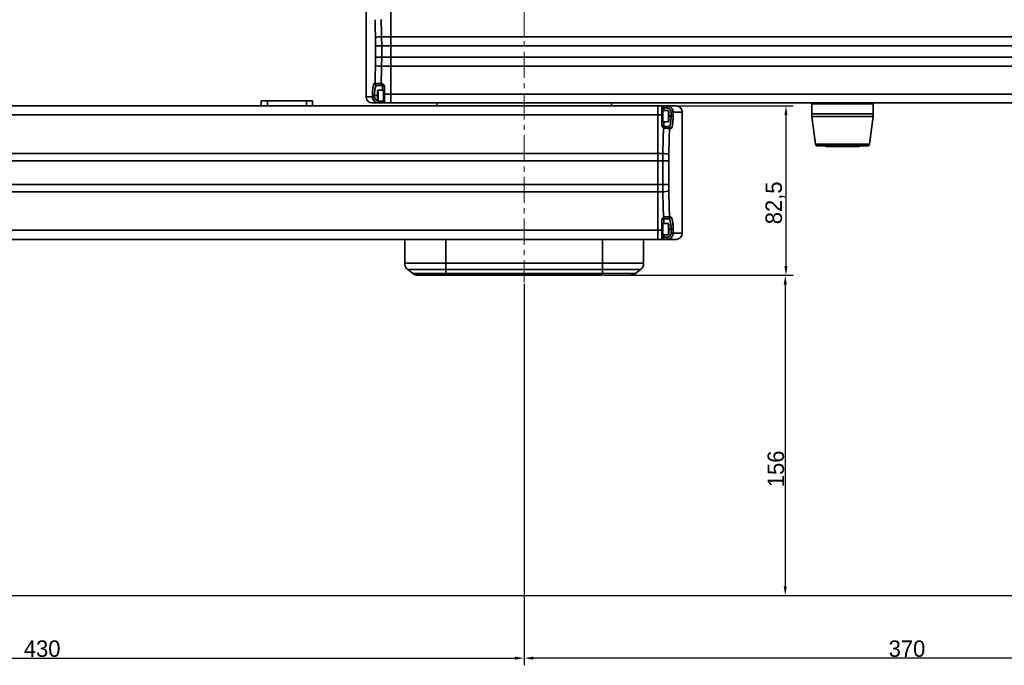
# Model space of a CAD drawing. Header units: millimetres. Extents: x 2633 to 6460, y 1296 to 5553.
# Tile 23 of 29: x 4482 to 4961, y 4138 to 4452. Entities that reach past the tile are written whole.
import ezdxf

# ---------------------------------------------------------------- set-up
doc = ezdxf.new("R2010")
doc.units = ezdxf.units.MM
doc.header["$PDSIZE"] = -1
doc.linetypes.add('CENTER', pattern=[10.16, 6.35, -1.27, 1.27, -1.27])
doc.linetypes.add('CENTERX2', pattern=[20.32, 12.7, -2.54, 2.54, -2.54])
doc.layers.add('中心线层', color=1, linetype='CENTER')
doc.layers.add('标注层', color=7, linetype='Continuous')
doc.dimstyles.new('ISO-25(3)', dxfattribs={"dimtxt": 8, "dimasz": 4.5, "dimexe": 3.5, "dimexo": 0.625, "dimtad": 1, "dimtoh": 1, "dimdec": 1, "dimtxsty": 'Standard', "dimcen": 2.5, "dimclrd": 4, "dimclre": 4, "dimclrt": 3, "dimadec": 0, "dimazin": 0, "dimtfac": 1, "dimtdec": 1, "dimtmove": 1, "dimatfit": 3, "dimfxl": 1, "dimarcsym": 0})

# ---------------------------------------------------------------- blocks, each defined once
blk = doc.blocks.new('_D')
at = {"layer": 'Defpoints', "color": 0, "transparency": 16777216}
for p in [(5081.79, 4746.06), (4012.4, 4171.57), (4172.67, 4171.57)]:
    blk.add_point(p, dxfattribs=at)
at = {"layer": '标注层', "color": 4, "lineweight": -2, "transparency": 16777216}
for p, q in [((5081.16, 4746.06), (4008.9, 4746.06)), ((4012.4, 4741.56), (4012.4, 4176.07)), ((4172.05, 4171.57), (4008.9, 4171.57))]:
    blk.add_line(p, q, dxfattribs=at)
at = {"layer": '标注层', "color": 4, "transparency": 16777216}
for points in [[(4011.65, 4741.56), (4013.15, 4741.56), (4012.4, 4746.06)], [(4011.65, 4176.07), (4013.15, 4176.07), (4012.4, 4171.57)]]:
    blk.add_solid(points, dxfattribs=at)
at = {"layer": '标注层', "color": 3, "transparency": 16777216, "insert": (4002.44, 4500.69), "char_height": 8, "attachment_point": 2, "rotation": 90}
blk.add_mtext('574,5', dxfattribs=at)
blk = doc.blocks.new('_D_3')
at = {"layer": 'Defpoints', "color": 0, "transparency": 16777216}
for p in [(4727.64, 4323.99), (4297.64, 4159.84), (4727.64, 4141.08)]:
    blk.add_point(p, dxfattribs=at)
at = {"layer": '标注层', "color": 4, "lineweight": -2, "transparency": 16777216}
for p, q in [((4727.64, 4323.37), (4727.64, 4137.58)), ((4297.64, 4159.21), (4297.64, 4137.58)), ((4302.14, 4141.08), (4723.14, 4141.08))]:
    blk.add_line(p, q, dxfattribs=at)
at = {"layer": '标注层', "color": 4, "transparency": 16777216}
for points in [[(4302.14, 4141.83), (4302.14, 4140.33), (4297.64, 4141.08)], [(4723.14, 4141.83), (4723.14, 4140.33), (4727.64, 4141.08)]]:
    blk.add_solid(points, dxfattribs=at)
at = {"layer": '标注层', "color": 3, "transparency": 16777216, "insert": (4492.9, 4149.71), "char_height": 8, "attachment_point": 2}
blk.add_mtext('430', dxfattribs=at)
blk = doc.blocks.new('_D_4')
at = {"layer": 'Defpoints', "color": 0, "transparency": 16777216}
for p in [(4727.64, 4323.99), (5097.67, 4167.9), (4727.64, 4141.08)]:
    blk.add_point(p, dxfattribs=at)
at = {"layer": '标注层', "color": 4, "lineweight": -2, "transparency": 16777216}
for p, q in [((4727.64, 4323.37), (4727.64, 4137.58)), ((5097.67, 4167.28), (5097.67, 4137.58)), ((5093.17, 4141.08), (4732.14, 4141.08))]:
    blk.add_line(p, q, dxfattribs=at)
at = {"layer": '标注层', "color": 4, "transparency": 16777216}
for points in [[(4732.14, 4141.83), (4732.14, 4140.33), (4727.64, 4141.08)], [(5093.17, 4141.83), (5093.17, 4140.33), (5097.67, 4141.08)]]:
    blk.add_solid(points, dxfattribs=at)
at = {"layer": '标注层', "color": 3, "transparency": 16777216, "insert": (4914.1, 4149.71), "char_height": 8, "attachment_point": 2}
blk.add_mtext('370', dxfattribs=at)
blk = doc.blocks.new('_D_5')
at = {"layer": 'Defpoints', "color": 0, "transparency": 16777216}
for p in [(4765.82, 4327.57), (4356.67, 4171.57), (4854.81, 4171.57)]:
    blk.add_point(p, dxfattribs=at)
at = {"layer": '标注层', "color": 4, "lineweight": -2, "transparency": 16777216}
for p, q in [((4766.45, 4327.57), (4858.31, 4327.57)), ((4854.81, 4323.07), (4854.81, 4176.07)), ((4357.3, 4171.57), (4858.31, 4171.57))]:
    blk.add_line(p, q, dxfattribs=at)
at = {"layer": '标注层', "color": 4, "transparency": 16777216}
for points in [[(4854.06, 4323.07), (4855.56, 4323.07), (4854.81, 4327.57)], [(4854.06, 4176.07), (4855.56, 4176.07), (4854.81, 4171.57)]]:
    blk.add_solid(points, dxfattribs=at)
at = {"layer": '标注层', "color": 3, "transparency": 16777216, "insert": (4846.19, 4233.28), "char_height": 8, "attachment_point": 2, "rotation": 90}
blk.add_mtext('156', dxfattribs=at)
blk = doc.blocks.new('_D_6')
at = {"layer": 'Defpoints', "color": 0, "transparency": 16777216}
for p in [(4672.79, 4410.07), (4765.82, 4327.57), (4855.15, 4327.57)]:
    blk.add_point(p, dxfattribs=at)
at = {"layer": '标注层', "color": 4, "lineweight": -2, "transparency": 16777216}
for p, q in [((4673.41, 4410.07), (4858.65, 4410.07)), ((4855.15, 4405.57), (4855.15, 4332.07)), ((4766.45, 4327.57), (4858.65, 4327.57))]:
    blk.add_line(p, q, dxfattribs=at)
at = {"layer": '标注层', "color": 4, "transparency": 16777216}
for points in [[(4854.4, 4405.57), (4855.9, 4405.57), (4855.15, 4410.07)], [(4854.4, 4332.07), (4855.9, 4332.07), (4855.15, 4327.57)]]:
    blk.add_solid(points, dxfattribs=at)
at = {"layer": '标注层', "color": 3, "transparency": 16777216, "insert": (4845.19, 4362.84), "char_height": 8, "attachment_point": 2, "rotation": 90}
blk.add_mtext('82,5', dxfattribs=at)
blk = doc.blocks.new('*D106')
at = {"color": 4, "lineweight": -2, "transparency": 16777216}
for p, q in [((5098.27, 4237.57), (5161.27, 4237.57)), ((5157.77, 4176.07), (5157.77, 4233.07)), ((4357.3, 4171.57), (5161.27, 4171.57))]:
    blk.add_line(p, q, dxfattribs=at)
at = {"color": 4, "transparency": 16777216}
for points in [[(5157.02, 4233.07), (5158.52, 4233.07), (5157.77, 4237.57)], [(5157.02, 4176.07), (5158.52, 4176.07), (5157.77, 4171.57)]]:
    blk.add_solid(points, dxfattribs=at)
at = {"layer": 'Defpoints', "color": 0, "transparency": 16777216}
for p in [(5097.64, 4237.57), (5157.77, 4237.57), (4356.67, 4171.57)]:
    blk.add_point(p, dxfattribs=at)
at = {"color": 3, "transparency": 16777216, "insert": (5153.15, 4204.57), "char_height": 8, "attachment_point": 5, "rotation": 90}
blk.add_mtext('66', dxfattribs=at)

msp = doc.modelspace()

# ---------------------------------------------------------------- linework, layer by layer
at = {"linetype": 'Continuous', "lineweight": 35}
for p, q in [((4650.67, 4458.57), (4650.67, 4414.57)), ((4662.67, 4443.78), (4662.67, 4457.31)), ((4655.31, 4439.33), (4655.25, 4443.34)), ((4658.21, 4443.78), (4658.26, 4439.33)), ((4658.21, 4443.78), (4662.67, 4443.78)), ((4662.67, 4443.78), (5152.67, 4443.78)), ((4662.67, 4439.33), (4662.67, 4443.78)), ((4658.26, 4439.33), (4655.31, 4439.33)), ((4655.31, 4433.81), (4655.31, 4439.33)), ((4658.26, 4439.33), (4658.26, 4433.81)), ((4662.67, 4439.33), (4658.26, 4439.33)), ((5152.67, 4439.33), (4662.67, 4439.33)), ((4662.67, 4433.81), (4662.67, 4439.33)), ((4655.25, 4429.8), (4655.31, 4433.81)), ((4658.26, 4433.81), (4655.31, 4433.81)), ((4658.26, 4433.81), (4658.21, 4429.36)), ((4658.26, 4433.81), (4662.67, 4433.81)), ((4662.67, 4433.81), (5152.67, 4433.81)), ((4662.67, 4429.36), (4662.67, 4433.81)), ((4662.67, 4429.36), (4658.21, 4429.36)), ((5152.67, 4429.36), (4662.67, 4429.36)), ((4662.67, 4415.83), (4662.67, 4429.36)), ((4654.73, 4421.07), (4655.02, 4421.07)), ((4656.01, 4420.07), (4655.72, 4420.07)), ((4656.47, 4417.82), (4656.17, 4417.52)), ((4656.17, 4412.62), (4656.17, 4417.52)), ((4659.17, 4417.82), (4656.47, 4417.82)), ((4656.47, 4417.82), (4656.47, 4412.32)), ((4657.99, 4420.92), (4658.67, 4420.92)), ((4657.99, 4420.07), (4657.99, 4420.92)), ((4658.67, 4420.07), (4657.99, 4420.07)), ((4658.67, 4420.07), (4658.67, 4420.92)), ((4658.67, 4417.82), (4658.67, 4420.07)), ((4659.67, 4417.82), (4659.17, 4417.82)), ((4659.17, 4417.82), (4659.17, 4412.32)), ((4659.67, 4415.83), (4659.67, 4419.21)), ((4599.57, 4412.57), (4602.57, 4412.57)), ((4599.57, 4410.07), (4599.57, 4412.57)), ((4602.57, 4412.57), (4621.57, 4412.57)), ((4602.57, 4412.57), (4602.57, 4410.07)), ((4621.57, 4410.07), (4621.57, 4412.57)), ((4621.57, 4412.57), (4624.57, 4412.57)), ((4624.57, 4412.57), (4624.57, 4410.07)), ((4650.67, 4414.57), (4653.79, 4414.57)), ((4653.79, 4414.57), (4653.79, 4415.07)), ((4654.78, 4415.07), (4653.79, 4415.07)), ((4654.78, 4414.57), (4653.79, 4414.57)), ((4654.78, 4415.07), (4654.78, 4414.57)), ((4654.78, 4415.07), (4656.17, 4415.07)), ((4656.17, 4412.62), (4656.47, 4412.32)), ((4656.47, 4412.32), (4659.17, 4412.32)), ((4656.8, 4412.32), (4656.8, 4411.57)), ((4658.67, 4411.57), (4658.67, 4412.32)), ((4659.17, 4412.32), (4659.67, 4412.32)), ((4659.67, 4415.83), (4662.67, 4415.83)), ((4659.67, 4415.83), (4659.67, 4411.57)), ((4662.67, 4415.83), (5152.67, 4415.83)), ((4662.67, 4411.57), (4662.67, 4415.83)), ((4340.63, 4410.07), (4792.67, 4410.07)), ((4656.8, 4411.57), (4653.67, 4411.57)), ((4658.67, 4411.57), (4656.8, 4411.57)), ((4662.67, 4411.57), (4659.67, 4411.57)), ((5152.67, 4411.57), (4662.67, 4411.57)), ((4685.17, 4411.57), (4685.17, 4410.07)), ((4770.17, 4410.07), (4770.17, 4411.57)), ((4792.67, 4410.07), (4792.67, 4405.67)), ((4792.67, 4410.07), (4794.67, 4410.07)), ((4794.67, 4405.67), (4794.67, 4410.07)), ((4795.67, 4409.07), (4794.67, 4409.07)), ((4795.17, 4407.82), (4794.67, 4407.82)), ((4797.87, 4407.82), (4795.17, 4407.82)), ((4795.17, 4402.32), (4795.17, 4407.82)), ((4795.67, 4410.07), (4795.67, 4409.07)), ((4795.67, 4410.07), (4797.17, 4410.07)), ((4797.17, 4409.07), (4795.67, 4409.07)), ((4795.67, 4409.07), (4795.67, 4407.82)), ((4797.17, 4409.07), (4797.17, 4410.07)), ((4797.17, 4410.07), (4801.67, 4410.07)), ((4798.17, 4407.52), (4797.87, 4407.82)), ((4797.87, 4402.32), (4797.87, 4407.82)), ((4798.17, 4407.52), (4798.17, 4402.62)), ((4799.2, 4407.07), (4800.19, 4407.07)), ((4799.2, 4405.07), (4799.2, 4407.07)), ((4800.19, 4407.07), (4800.19, 4405.07)), ((4804.67, 4407.07), (4800.19, 4407.07)), ((4804.67, 4348.07), (4804.67, 4407.07)), ((4868.17, 4411.57), (4867.67, 4411.07)), ((4867.67, 4411.07), (4867.67, 4406.23)), ((4868.94, 4411.07), (4867.67, 4411.07)), ((4897.67, 4411.07), (4868.94, 4411.07)), ((4897.67, 4411.07), (4897.17, 4411.57)), ((4897.67, 4406.23), (4897.67, 4411.07)), ((4792.67, 4405.67), (4232.67, 4405.67)), ((4792.67, 4405.67), (4792.67, 4386.85)), ((4794.67, 4405.67), (4792.67, 4405.67)), ((4794.67, 4405.67), (4794.67, 4400.91)), ((4794.67, 4402.32), (4795.17, 4402.32)), ((4795.17, 4402.32), (4797.87, 4402.32)), ((4795.67, 4402.32), (4795.67, 4400.07)), ((4797.87, 4402.32), (4798.17, 4402.62)), ((4799.2, 4405.07), (4798.17, 4405.07)), ((4799.2, 4405.07), (4800.19, 4405.07)), ((4867.67, 4406.23), (4897.67, 4406.23)), ((4867.76, 4404.91), (4869.56, 4391.44)), ((4869.02, 4404.91), (4867.76, 4404.91)), ((4897.59, 4404.91), (4869.02, 4404.91)), ((4895.79, 4391.44), (4897.59, 4404.91)), ((4797.45, 4400.07), (4798.09, 4400.07)), ((4799.07, 4399.07), (4798.42, 4399.07)), ((4869.56, 4391.44), (4870.66, 4391.44)), ((4871.57, 4390.57), (4870.55, 4390.57)), ((4870.66, 4391.44), (4895.79, 4391.44)), ((4894.8, 4390.57), (4871.57, 4390.57)), ((4888.95, 4390.27), (4875.17, 4390.27)), ((4890.17, 4390.27), (4888.95, 4390.27)), ((4232.67, 4386.85), (4792.67, 4386.85)), ((4792.67, 4383.28), (4232.67, 4383.28)), ((4792.67, 4386.85), (4792.67, 4383.28)), ((4792.67, 4386.85), (4795.17, 4386.85)), ((4792.67, 4371.86), (4792.67, 4383.28)), ((4795.13, 4383.28), (4792.67, 4383.28)), ((4795.13, 4383.28), (4795.17, 4386.85)), ((4795.13, 4371.86), (4795.13, 4383.28)), ((4795.13, 4383.28), (4798.06, 4383.28)), ((4798.1, 4386.49), (4798.06, 4383.28)), ((4798.06, 4383.28), (4798.06, 4371.86)), ((4232.67, 4371.86), (4792.67, 4371.86)), ((4792.67, 4371.86), (4792.67, 4368.29)), ((4792.67, 4371.86), (4795.13, 4371.86)), ((4795.13, 4371.86), (4798.06, 4371.86)), ((4795.17, 4368.29), (4795.13, 4371.86)), ((4798.06, 4371.86), (4798.1, 4368.65)), ((4792.67, 4368.29), (4232.67, 4368.29)), ((4792.67, 4368.29), (4792.67, 4349.47)), ((4795.17, 4368.29), (4792.67, 4368.29)), ((4794.67, 4349.47), (4794.67, 4354.23)), ((4795.67, 4355.07), (4795.67, 4352.82)), ((4798.09, 4355.07), (4797.45, 4355.07)), ((4798.42, 4356.07), (4799.07, 4356.07)), ((4232.67, 4349.47), (4792.67, 4349.47)), ((4792.67, 4349.47), (4792.67, 4345.07)), ((4792.67, 4349.47), (4794.67, 4349.47)), ((4795.17, 4352.82), (4794.67, 4352.82)), ((4794.67, 4349.47), (4794.67, 4345.07)), ((4797.87, 4352.82), (4795.17, 4352.82)), ((4795.17, 4347.32), (4795.17, 4352.82)), ((4798.17, 4352.52), (4797.87, 4352.82)), ((4797.87, 4347.32), (4797.87, 4352.82)), ((4798.17, 4352.52), (4798.17, 4347.62)), ((4799.2, 4350.07), (4798.17, 4350.07)), ((4799.2, 4350.07), (4800.19, 4350.07)), ((4799.2, 4348.07), (4799.2, 4350.07)), ((4800.19, 4350.07), (4800.19, 4348.07)), ((4684.72, 4345.07), (4232.67, 4345.07)), ((4669.52, 4333.49), (4669.52, 4345.07)), ((4684.72, 4345.07), (4689.52, 4345.07)), ((4689.52, 4345.07), (4689.52, 4333.49)), ((4689.52, 4345.07), (4765.82, 4345.07)), ((4765.82, 4345.07), (4765.82, 4333.49)), ((4765.82, 4345.07), (4770.63, 4345.07)), ((4792.67, 4345.07), (4770.63, 4345.07)), ((4785.82, 4345.07), (4785.82, 4333.49)), ((4794.67, 4345.07), (4792.67, 4345.07)), ((4794.67, 4347.32), (4795.17, 4347.32)), ((4795.67, 4346.07), (4794.67, 4346.07)), ((4795.17, 4347.32), (4797.87, 4347.32)), ((4795.67, 4347.32), (4795.67, 4346.07)), ((4795.67, 4346.07), (4795.67, 4345.07)), ((4795.67, 4346.07), (4797.17, 4346.07)), ((4797.17, 4345.07), (4795.67, 4345.07)), ((4797.17, 4346.07), (4797.17, 4345.07)), ((4801.67, 4345.07), (4797.17, 4345.07)), ((4797.87, 4347.32), (4798.17, 4347.62)), ((4799.2, 4348.07), (4800.19, 4348.07)), ((4800.19, 4348.07), (4804.67, 4348.07)), ((4669.52, 4333.49), (4689.52, 4333.49)), ((4671.02, 4330.37), (4689.52, 4330.37)), ((4673.43, 4328.45), (4671.02, 4330.37)), ((4689.52, 4333.49), (4765.82, 4333.49)), ((4689.52, 4330.37), (4765.82, 4330.37)), ((4689.52, 4330.37), (4689.52, 4328.45)), ((4765.82, 4333.49), (4785.82, 4333.49)), ((4765.82, 4330.37), (4784.32, 4330.37)), ((4765.82, 4330.37), (4765.82, 4328.45)), ((4784.32, 4330.37), (4781.92, 4328.45)), ((4673.43, 4328.45), (4689.52, 4328.45)), ((4689.52, 4328.45), (4765.82, 4328.45)), ((4689.52, 4327.57), (4765.82, 4327.57)), ((4765.82, 4328.45), (4781.92, 4328.45))]:
    msp.add_line(p, q, dxfattribs=at)
for centre, radius, start, end in [((4657.84, 4436.2), 7.6, 87.2242, 109.9091), ((4657.84, 4436.94), 7.6, 250.0909, 272.7758), ((4655.72, 4421.06), 0.993, 179.6127, 269.6074), ((4656.02, 4421.06), 0.993, 179.5847, 269.5786), ((4658.67, 4419.07), 1, 0, 90), ((4653.67, 4414.57), 3, 180, 270), ((4801.67, 4407.07), 3, 0, 90), ((4877.67, 4406.23), 10, 180, 187.5946), ((4887.67, 4406.23), 10, 352.4054, 0), ((4795.67, 4401.07), 1, 180, 270), ((4797.44, 4399.08), 0.99, 359.4035, 89.3908), ((4798.08, 4399.08), 0.991, 359.4653, 89.4552), ((4870.55, 4391.57), 1, 187.5946, 270), ((4875.17, 4391.77), 1.5, 233.1301, 270), ((4890.17, 4391.77), 1.5, 270, 306.8699), ((4894.8, 4391.57), 1, 270, 352.4054), ((4795.46, 4377), 9.86, 74.4311, 91.6787), ((4795.46, 4378.14), 9.86, 268.3213, 285.5689), ((4795.67, 4354.07), 1, 90, 180), ((4797.44, 4356.06), 0.99, 270.6092, 0.5965), ((4798.08, 4356.06), 0.991, 270.5448, 0.5347), ((4801.67, 4348.07), 3, 270, 0)]:
    msp.add_arc(centre, radius, start, end, dxfattribs=at)
for centre, major_axis, ratio, start_param, end_param in [((4950.67, 4788.01), (0, 1980), 0.151515, 1.741289, 1.745766), ((4950.67, 4788.46), (0, 1980), 0.15, 1.741441, 1.745766), ((4950.67, 4085.13), (0, 1980), 0.151515, 1.395827, 1.400303), ((4950.67, 4084.68), (0, 1980), 0.15, 1.395827, 1.400151), ((4504.67, 4901.91), (0, 2475), 0.12, 4.50275, 4.507774), ((4504.67, 4901.56), (0, 2475), 0.121212, 4.50275, 4.507943), ((4504.67, 3853.58), (0, 2475), 0.121212, 4.916835, 4.922028), ((4504.67, 3853.23), (0, 2475), 0.12, 4.917004, 4.922028)]:
    msp.add_ellipse(centre, major_axis=major_axis, ratio=ratio, start_param=start_param, end_param=end_param, dxfattribs=at)
for points, knots in [([(4653.79, 4415.07), (4653.8, 4415.74), (4653.82, 4417.08), (4653.97, 4418.86), (4654.2, 4420.22), (4654.46, 4420.96), (4654.65, 4421.04), (4654.73, 4421.07)], [0, 0, 0, 0, 0.211319, 0.422754, 0.635314, 0.850225, 1, 1, 1, 1]), ([(4655.72, 4420.07), (4655.64, 4420.04), (4655.45, 4419.98), (4655.19, 4419.36), (4654.96, 4418.23), (4654.81, 4416.74), (4654.79, 4415.63), (4654.78, 4415.07)], [0, 0, 0, 0, 0.149978, 0.365043, 0.577586, 0.788881, 1, 1, 1, 1]), ([(4655.02, 4421.07), (4655.1, 4421.06), (4655.25, 4421.03), (4655.82, 4420.98), (4656.61, 4420.95), (4657.4, 4420.93), (4657.86, 4420.92), (4657.99, 4420.92)], [0, 0, 0, 0, 0.213428, 0.427099, 0.670039, 0.911076, 1, 1, 1, 1]), ([(4657.99, 4420.07), (4657.9, 4420.07), (4657.6, 4420.07), (4657.07, 4420.07), (4656.54, 4420.07), (4656.16, 4420.07), (4656.06, 4420.07), (4656.01, 4420.07)], [0, 0, 0, 0, 0.088638, 0.329123, 0.571999, 0.786011, 1, 1, 1, 1]), ([(4658.67, 4420.92), (4658.67, 4420.92), (4658.87, 4420.72), (4659.23, 4420.36), (4659.61, 4419.77), (4659.65, 4419.38), (4659.67, 4419.21)], [0, 0, 0, 0, 0.003085, 0.413272, 0.752251, 1, 1, 1, 1]), ([(4656.8, 4411.57), (4656.46, 4411.6), (4655.78, 4411.67), (4654.87, 4412.2), (4654.19, 4412.97), (4653.84, 4413.81), (4653.8, 4414.36), (4653.79, 4414.57)], [0, 0, 0, 0, 0.216955, 0.434216, 0.65081, 0.865595, 1, 1, 1, 1]), ([(4654.78, 4414.57), (4654.79, 4414.43), (4654.81, 4414.06), (4655.05, 4413.5), (4655.51, 4413), (4655.93, 4412.71), (4656.19, 4412.67), (4656.21, 4412.67)], [0, 0, 0, 0, 0.165365, 0.429821, 0.696966, 0.965444, 1, 1, 1, 1]), ([(4659.67, 4411.57), (4659.65, 4411.57), (4659.61, 4411.57), (4659.23, 4411.57), (4658.87, 4411.57), (4658.67, 4411.57), (4658.67, 4411.57)], [0, 0, 0, 0, 0.247749, 0.586728, 0.996915, 1, 1, 1, 1]), ([(4794.67, 4410.07), (4794.69, 4410.07), (4794.74, 4410.07), (4795.11, 4410.07), (4795.47, 4410.07), (4795.67, 4410.07), (4795.67, 4410.07)], [0, 0, 0, 0, 0.247749, 0.586728, 0.996915, 1, 1, 1, 1]), ([(4797.17, 4410.07), (4797.52, 4410.04), (4798.2, 4409.97), (4799.12, 4409.44), (4799.8, 4408.66), (4800.14, 4407.82), (4800.18, 4407.28), (4800.19, 4407.07)], [0, 0, 0, 0, 0.217972, 0.436389, 0.65382, 0.868624, 1, 1, 1, 1]), ([(4799.2, 4407.07), (4799.2, 4407.21), (4799.17, 4407.57), (4798.94, 4408.13), (4798.48, 4408.65), (4797.87, 4409), (4797.4, 4409.05), (4797.17, 4409.07)], [0, 0, 0, 0, 0.130834, 0.344978, 0.56228, 0.781167, 1, 1, 1, 1]), ([(4798.09, 4400.07), (4798.18, 4400.1), (4798.41, 4400.16), (4798.72, 4400.79), (4798.99, 4401.92), (4799.17, 4403.4), (4799.19, 4404.51), (4799.2, 4405.07)], [0, 0, 0, 0, 0.153539, 0.368791, 0.580466, 0.790357, 1, 1, 1, 1]), ([(4800.19, 4405.07), (4800.18, 4404.4), (4800.16, 4403.07), (4799.98, 4401.29), (4799.71, 4399.93), (4799.39, 4399.18), (4799.17, 4399.1), (4799.07, 4399.07)], [0, 0, 0, 0, 0.210055, 0.42021, 0.631888, 0.846832, 1, 1, 1, 1]), ([(4795.48, 4399.02), (4795.5, 4399.04), (4795.53, 4399.08), (4795.57, 4399.14), (4795.58, 4399.19), (4795.57, 4399.24), (4795.48, 4399.37), (4795.18, 4399.67), (4794.83, 4400.14), (4794.68, 4400.64), (4794.67, 4400.86), (4794.67, 4400.91)], [0, 0, 0, 0, 0.041573, 0.074485, 0.091374, 0.108351, 0.144023, 0.301771, 0.696613, 0.938571, 1, 1, 1, 1]), ([(4795.62, 4399.19), (4795.62, 4399.19), (4795.57, 4399.13), (4795.52, 4399.07), (4795.48, 4399.02)], [0, 0, 0, 0, 0.027944, 1, 1, 1, 1]), ([(4795.67, 4400.07), (4795.67, 4400.07), (4795.65, 4400.06), (4795.64, 4399.98), (4795.63, 4399.8), (4795.63, 4399.56), (4795.63, 4399.33), (4795.62, 4399.2), (4795.62, 4399.19)], [0, 0, 0, 0, 0.110883, 0.345513, 0.503871, 0.73498, 0.965943, 1, 1, 1, 1]), ([(4798.42, 4399.07), (4798.36, 4399.08), (4798.2, 4399.1), (4797.65, 4399.14), (4796.81, 4399.17), (4796.09, 4399.18), (4795.69, 4399.19), (4795.62, 4399.19)], [0, 0, 0, 0, 0.181853, 0.438989, 0.69628, 0.952206, 1, 1, 1, 1]), ([(4795.67, 4400.07), (4795.68, 4400.07), (4795.92, 4400.07), (4796.37, 4400.07), (4796.93, 4400.07), (4797.3, 4400.07), (4797.4, 4400.07), (4797.45, 4400.07)], [0, 0, 0, 0, 0.011803, 0.276961, 0.543888, 0.810989, 1, 1, 1, 1]), ([(4794.67, 4354.23), (4794.69, 4354.4), (4794.74, 4354.8), (4795.03, 4355.26), (4795.32, 4355.6), (4795.48, 4355.78), (4795.55, 4355.88), (4795.58, 4355.92), (4795.58, 4355.96), (4795.56, 4356.02), (4795.52, 4356.07), (4795.49, 4356.11), (4795.48, 4356.12)], [0, 0, 0, 0, 0.2313778, 0.5519813, 0.723874, 0.8443045, 0.8763203, 0.8967128, 0.9122563, 0.9277665, 0.9748146, 1, 1, 1, 1]), ([(4795.48, 4356.12), (4795.52, 4356.07), (4795.57, 4356.01), (4795.62, 4355.95), (4795.62, 4355.95)], [0, 0, 0, 0, 0.9720562, 1, 1, 1, 1]), ([(4795.62, 4355.95), (4795.91, 4355.96), (4796.53, 4355.96), (4797.38, 4355.99), (4798.1, 4356.03), (4798.31, 4356.06), (4798.42, 4356.07)], [0, 0, 0, 0, 0.218313, 0.472195, 0.726929, 1, 1, 1, 1]), ([(4795.62, 4355.95), (4795.62, 4355.94), (4795.63, 4355.81), (4795.63, 4355.58), (4795.63, 4355.34), (4795.64, 4355.16), (4795.65, 4355.08), (4795.67, 4355.07), (4795.67, 4355.07)], [0, 0, 0, 0, 0.034057, 0.26502, 0.496129, 0.654487, 0.889117, 1, 1, 1, 1]), ([(4797.45, 4355.07), (4797.37, 4355.07), (4797.23, 4355.07), (4796.75, 4355.07), (4796.21, 4355.07), (4795.83, 4355.07), (4795.67, 4355.07)], [0, 0, 0, 0, 0.283711, 0.548131, 0.811313, 1, 1, 1, 1]), ([(4799.2, 4350.07), (4799.2, 4350.41), (4799.19, 4351.32), (4799.07, 4352.72), (4798.82, 4354.02), (4798.49, 4354.9), (4798.22, 4355.01), (4798.09, 4355.07)], [0, 0, 0, 0, 0.12952, 0.342655, 0.559788, 0.779715, 1, 1, 1, 1]), ([(4799.07, 4356.07), (4799.21, 4356), (4799.47, 4355.87), (4799.81, 4354.81), (4800.05, 4353.25), (4800.17, 4351.57), (4800.18, 4350.48), (4800.19, 4350.07)], [0, 0, 0, 0, 0.219785, 0.439499, 0.656741, 0.870218, 1, 1, 1, 1]), ([(4795.67, 4345.07), (4795.67, 4345.07), (4795.47, 4345.07), (4795.11, 4345.07), (4794.74, 4345.07), (4794.69, 4345.07), (4794.67, 4345.07)], [0, 0, 0, 0, 0.003085, 0.413272, 0.752251, 1, 1, 1, 1]), ([(4797.17, 4346.07), (4797.33, 4346.08), (4797.72, 4346.11), (4798.29, 4346.36), (4798.8, 4346.81), (4799.14, 4347.4), (4799.18, 4347.85), (4799.2, 4348.07)], [0, 0, 0, 0, 0.151618, 0.366663, 0.57869, 0.789321, 1, 1, 1, 1]), ([(4800.19, 4348.07), (4800.16, 4347.74), (4800.09, 4347.07), (4799.58, 4346.18), (4798.83, 4345.5), (4797.98, 4345.13), (4797.41, 4345.09), (4797.17, 4345.07)], [0, 0, 0, 0, 0.2115184, 0.4226284, 0.6345744, 0.8489996, 1, 1, 1, 1]), ([(4671.02, 4330.37), (4670.75, 4330.59), (4670.22, 4331.01), (4669.53, 4332.06), (4669.53, 4332.94), (4669.52, 4333.49)], [0, 0, 0, 0, 0.289057, 0.55761, 1, 1, 1, 1]), ([(4689.52, 4333.49), (4689.52, 4333.14), (4689.52, 4332.46), (4689.52, 4331.27), (4689.52, 4330.72), (4689.52, 4330.37)], [0, 0, 0, 0, 0.289057, 0.55761, 1, 1, 1, 1]), ([(4765.82, 4333.49), (4765.82, 4333.14), (4765.82, 4332.46), (4765.82, 4331.27), (4765.82, 4330.72), (4765.82, 4330.37)], [0, 0, 0, 0, 0.289057, 0.55761, 1, 1, 1, 1]), ([(4785.82, 4333.49), (4785.82, 4333.14), (4785.83, 4332.46), (4785.43, 4331.27), (4784.75, 4330.72), (4784.32, 4330.37)], [0, 0, 0, 0, 0.289057, 0.55761, 1, 1, 1, 1]), ([(4675.93, 4327.57), (4675.41, 4327.59), (4674.48, 4327.62), (4673.75, 4328.19), (4673.43, 4328.45)], [0, 0, 0, 0, 0.557303, 1, 1, 1, 1]), ([(4675.93, 4327.57), (4675.97, 4327.57), (4676.06, 4327.57), (4676.82, 4327.57), (4678.07, 4327.57), (4679.84, 4327.57), (4682.01, 4327.57), (4684.45, 4327.57), (4686.99, 4327.57), (4688.69, 4327.57), (4689.52, 4327.57)], [0, 0, 0, 0, 0.116516, 0.240011, 0.368641, 0.5, 0.631359, 0.759989, 0.883484, 1, 1, 1, 1]), ([(4689.52, 4328.45), (4689.52, 4328.14), (4689.52, 4327.58), (4689.52, 4327.57), (4689.52, 4327.57)], [0, 0, 0, 0, 0.557303, 1, 1, 1, 1]), ([(4765.82, 4328.45), (4765.82, 4328.14), (4765.82, 4327.58), (4765.82, 4327.57), (4765.82, 4327.57)], [0, 0, 0, 0, 0.557303, 1, 1, 1, 1]), ([(4781.92, 4328.45), (4781.5, 4328.14), (4780.75, 4327.58), (4779.83, 4327.57), (4779.42, 4327.57)], [0, 0, 0, 0, 0.557303, 1, 1, 1, 1])]:
    msp.add_open_spline(points, degree=3, knots=knots, dxfattribs=at)
at = {"layer": '中心线层', "color": 4, "linetype": 'CENTERX2', "lineweight": 18}
msp.add_line((4727.64, 4477.1), (4727.64, 4323.99), dxfattribs=at)

# ---------------------------------------------------------------- dimensions: what is measured, and where the dimension line sits
dim = msp.add_linear_dim(base=(5157.77, 4237.57), p1=(4356.67, 4171.57), p2=(5097.64, 4237.57), angle=90, dimstyle='ISO-25(3)')
dim.commit()
dim.dimension.update_dxf_attribs({"geometry": '*D106', "text_midpoint": (5153.15, 4204.57)})
at = {"layer": '标注层'}
for base, p1, p2, picture, middle in [((4012.4, 4171.57), (5081.79, 4746.06), (4172.67, 4171.57), '_D', (4012.4, 4500.69)), ((4855.15, 4327.57), (4672.79, 4410.07), (4765.82, 4327.57), '_D_6', (4855.15, 4362.84)), ((4854.81, 4171.57), (4765.82, 4327.57), (4356.67, 4171.57), '_D_5', (4854.81, 4233.28))]:
    dim = msp.add_linear_dim(base=base, p1=p1, p2=p2, angle=90, dimstyle='ISO-25(3)', dxfattribs=at)
    dim.commit()
    dim.dimension.update_dxf_attribs({"geometry": picture, "text_midpoint": middle, "dimtype": 160})
for p1, picture, middle in [((4297.64, 4159.84), '_D_3', (4492.9, 4141.08)), ((5097.67, 4167.9), '_D_4', (4914.1, 4141.08))]:
    dim = msp.add_linear_dim(base=(4727.64, 4141.08), p1=p1, p2=(4727.64, 4323.99), dimstyle='ISO-25(3)', dxfattribs=at)
    dim.commit()
    dim.dimension.update_dxf_attribs({"geometry": picture, "text_midpoint": middle, "dimtype": 160})

doc.saveas('drawing.dxf')
